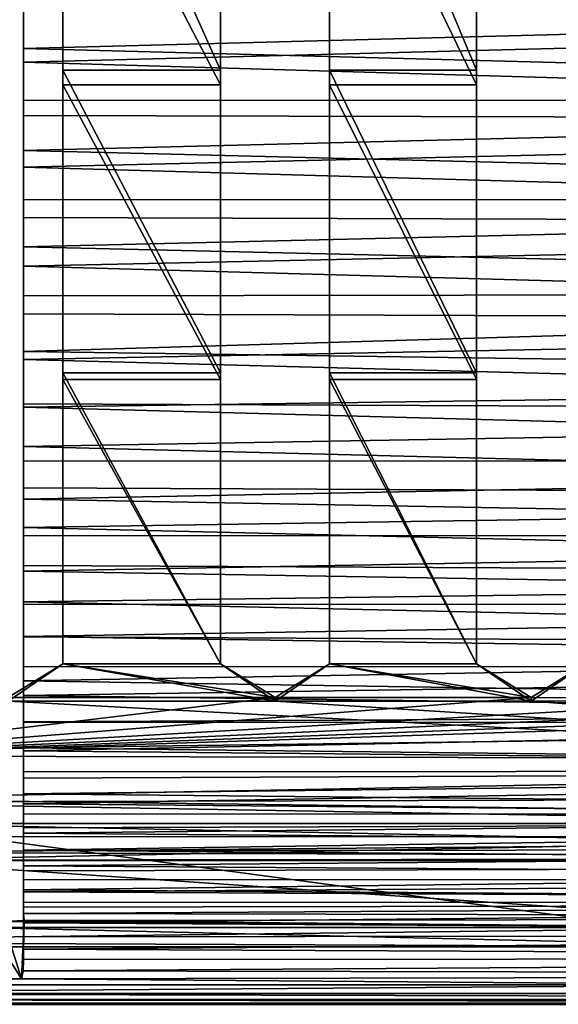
# Model space of a CAD drawing. Header units: inches. Extents: x -2.01 to 2.01, y -2.36 to 2.36.
# Tile 3 of 10: x -1.06 to -0.32, y -2.36 to -1.01. Entities that reach past the tile are written whole.
import ezdxf

# ---------------------------------------------------------------- set-up
doc = ezdxf.new("R2010")
doc.units = ezdxf.units.IN
doc.layers.get('0').update_dxf_attribs({"true_color": 0xc2ced6})

msp = doc.modelspace()

# ---------------------------------------------------------------- linework, layer by layer
for points in [[(-0.7854, -1.0827), (-1.0018, -1.0827), (-1.0018, -0.601), (-0.7854, -1.0827)], [(-1.0018, -0.601), (-0.7854, -0.601), (-0.7854, -1.0827), (-1.0018, -0.601)], [(-1.0018, -0.6861), (-1.0018, -0.601), (-1.0018, -1.1028), (-1.0018, -0.6861)], [(-1.0018, -1.0827), (-1.0018, -1.1028), (-1.0018, -0.601), (-1.0018, -1.0827)], [(-0.7854, -0.601), (-0.7854, -1.1028), (-0.7854, -1.0827), (-0.7854, -0.601)], [(-0.7854, -1.1028), (-0.7854, -0.601), (-0.7854, -0.6861), (-0.7854, -1.1028)], [(-0.4347, -1.0827), (-0.6361, -1.0827), (-0.6361, -0.601), (-0.4347, -1.0827)], [(-0.6361, -0.601), (-0.4347, -0.601), (-0.4347, -1.0827), (-0.6361, -0.601)], [(-0.6361, -0.6861), (-0.6361, -0.601), (-0.6361, -1.1028), (-0.6361, -0.6861)], [(-0.6361, -1.0827), (-0.6361, -1.1028), (-0.6361, -0.601), (-0.6361, -1.0827)], [(-0.4347, -0.601), (-0.4347, -1.1028), (-0.4347, -1.0827), (-0.4347, -0.601)], [(-0.4347, -1.1028), (-0.4347, -0.601), (-0.4347, -0.6861), (-0.4347, -1.1028)], [(-0.7854, -1.1028), (-0.7854, -0.6861), (-1.0018, -0.6861), (-0.7854, -1.1028)], [(-1.0018, -0.6861), (-1.0018, -1.1028), (-0.7854, -1.1028), (-1.0018, -0.6861)], [(-0.4347, -1.1028), (-0.4347, -0.6861), (-0.6361, -0.6861), (-0.4347, -1.1028)], [(-0.6361, -0.6861), (-0.6361, -1.1028), (-0.4347, -1.1028), (-0.6361, -0.6861)], [(-1.0554, -1.1448), (-1.0554, -0.887), (-1.0554, -1.0718), (-1.0554, -1.1448)], [(-1.0554, -1.2726), (-1.0554, -0.887), (-1.0554, -1.1448), (-1.0554, -1.2726)], [(-1.0554, -0.997), (-1.0554, -1.0718), (-1.0554, -0.887), (-1.0554, -0.997)], [(-1.0554, -1.053), (-1.0554, -0.9801), (-1.0554, -0.887), (-1.0554, -1.053)], [(-1.0554, -1.053), (-1.0554, -0.887), (-1.0554, -1.2726), (-1.0554, -1.053)], [(1.6727, -0.9813), (-1.0554, -0.9801), (-1.0554, -1.053), (1.6727, -0.9813)], [(-1.0554, -1.053), (1.669, -1.1248), (1.6727, -0.9813), (-1.0554, -1.053)], [(-1.0554, -1.0718), (-1.0554, -0.997), (1.6738, -1.0018), (-1.0554, -1.0718)], [(1.6738, -1.0018), (1.67, -1.1519), (-1.0554, -1.0718), (1.6738, -1.0018)], [(-1.0554, -1.124), (-1.0554, -1.053), (-1.0554, -1.2726), (-1.0554, -1.124)], [(-1.0554, -1.124), (1.669, -1.1248), (-1.0554, -1.053), (-1.0554, -1.124)], [(1.67, -1.1519), (-1.0554, -1.1448), (-1.0554, -1.0718), (1.67, -1.1519)], [(-1.0018, -1.0827), (-0.7854, -1.0827), (-0.7854, -1.4974), (-1.0018, -1.0827)], [(-0.7854, -1.4974), (-1.0018, -1.4974), (-1.0018, -1.0827), (-0.7854, -1.4974)], [(-1.0018, -1.0827), (-1.0018, -1.4974), (-1.0018, -1.5065), (-1.0018, -1.0827)], [(-1.0018, -1.5065), (-1.0018, -1.1028), (-1.0018, -1.0827), (-1.0018, -1.5065)], [(-0.7854, -1.0827), (-0.7854, -1.5065), (-0.7854, -1.4974), (-0.7854, -1.0827)], [(-0.7854, -1.5065), (-0.7854, -1.0827), (-0.7854, -1.1028), (-0.7854, -1.5065)], [(-0.6361, -1.0827), (-0.4347, -1.0827), (-0.4347, -1.4974), (-0.6361, -1.0827)], [(-0.4347, -1.4974), (-0.6361, -1.4974), (-0.6361, -1.0827), (-0.4347, -1.4974)], [(-0.6361, -1.0827), (-0.6361, -1.4974), (-0.6361, -1.5065), (-0.6361, -1.0827)], [(-0.6361, -1.5065), (-0.6361, -1.1028), (-0.6361, -1.0827), (-0.6361, -1.5065)], [(-0.4347, -1.0827), (-0.4347, -1.5065), (-0.4347, -1.4974), (-0.4347, -1.0827)], [(-0.4347, -1.5065), (-0.4347, -1.0827), (-0.4347, -1.1028), (-0.4347, -1.5065)], [(-1.0018, -1.1028), (-1.0018, -1.5065), (-0.7854, -1.5065), (-1.0018, -1.1028)], [(-0.7854, -1.5065), (-0.7854, -1.1028), (-1.0018, -1.1028), (-0.7854, -1.5065)], [(-0.6361, -1.1028), (-0.6361, -1.5065), (-0.4347, -1.5065), (-0.6361, -1.1028)], [(-0.4347, -1.5065), (-0.4347, -1.1028), (-0.6361, -1.1028), (-0.4347, -1.5065)], [(-1.0554, -1.2726), (-1.0554, -1.193), (-1.0554, -1.124), (-1.0554, -1.2726)], [(1.669, -1.1248), (-1.0554, -1.124), (-1.0554, -1.193), (1.669, -1.1248)], [(-1.0554, -1.193), (1.6656, -1.2603), (1.669, -1.1248), (-1.0554, -1.193)], [(-1.0554, -1.2158), (-1.0554, -1.1448), (1.67, -1.1519), (-1.0554, -1.2158)], [(-1.0554, -1.2726), (-1.0554, -1.1448), (-1.0554, -1.2158), (-1.0554, -1.2726)], [(1.67, -1.1519), (1.6664, -1.2936), (-1.0554, -1.2158), (1.67, -1.1519)], [(-1.0554, -1.26), (-1.0554, -1.193), (-1.0554, -1.2726), (-1.0554, -1.26)], [(-1.0554, -1.193), (-1.0554, -1.26), (1.6656, -1.2603), (-1.0554, -1.193)], [(-1.0554, -1.2849), (-1.0554, -1.2158), (1.6664, -1.2936), (-1.0554, -1.2849)], [(-1.0554, -1.2158), (-1.0554, -1.2849), (-1.0554, -1.2726), (-1.0554, -1.2158)], [(-1.0554, -1.3249), (-1.0554, -1.26), (-1.0554, -1.2726), (-1.0554, -1.3249)], [(1.6656, -1.2603), (-1.0554, -1.26), (-1.0554, -1.3249), (1.6656, -1.2603)], [(-1.0554, -1.3249), (1.6623, -1.3877), (1.6656, -1.2603), (-1.0554, -1.3249)], [(-1.0554, -1.2726), (-1.0554, -1.2849), (-1.0554, -1.3516), (-1.0554, -1.2726)], [(-1.0554, -1.2726), (-1.0554, -1.3516), (-1.0554, -1.4166), (-1.0554, -1.2726)], [(-1.0554, -1.4166), (-1.0554, -1.4793), (-1.0554, -1.2726), (-1.0554, -1.4166)], [(-1.0554, -1.4793), (-1.0554, -1.6001), (-1.0554, -1.2726), (-1.0554, -1.4793)], [(-1.0554, -1.3921), (-1.0554, -1.3249), (-1.0554, -1.2726), (-1.0554, -1.3921)], [(-1.0554, -1.2726), (-1.0554, -1.6001), (-1.0554, -1.3921), (-1.0554, -1.2726)], [(-1.0554, -1.3516), (-1.0554, -1.2849), (1.6664, -1.2936), (-1.0554, -1.3516)], [(1.6664, -1.2936), (1.663, -1.4268), (-1.0554, -1.3516), (1.6664, -1.2936)], [(-1.0554, -1.3921), (1.6623, -1.3877), (-1.0554, -1.3249), (-1.0554, -1.3921)], [(1.663, -1.4268), (-1.0554, -1.4166), (-1.0554, -1.3516), (1.663, -1.4268)], [(-1.0554, -1.4685), (1.6593, -1.5068), (1.6623, -1.3877), (-1.0554, -1.4685)], [(1.6623, -1.3877), (-1.0554, -1.3921), (-1.0554, -1.4685), (1.6623, -1.3877)], [(-1.0554, -1.6001), (-1.0554, -1.4685), (-1.0554, -1.3921), (-1.0554, -1.6001)], [(-1.0554, -1.4793), (-1.0554, -1.4166), (1.663, -1.4268), (-1.0554, -1.4793)], [(1.663, -1.4268), (1.6599, -1.5515), (-1.0554, -1.4793), (1.663, -1.4268)], [(-1.0554, -1.5446), (-1.0554, -1.4685), (-1.0554, -1.6001), (-1.0554, -1.5446)], [(1.6593, -1.5068), (-1.0554, -1.4685), (-1.0554, -1.5446), (1.6593, -1.5068)], [(-1.0554, -1.5401), (-1.0554, -1.4793), (1.6599, -1.5515), (-1.0554, -1.5401)], [(-1.0554, -1.5401), (-1.0554, -1.6001), (-1.0554, -1.4793), (-1.0554, -1.5401)], [(1.6564, -1.6177), (1.6593, -1.5068), (-1.0554, -1.5446), (1.6564, -1.6177)], [(-0.7854, -1.8961), (-1.0018, -1.8961), (-1.0018, -1.4974), (-0.7854, -1.8961)], [(-1.0018, -1.4974), (-0.7854, -1.4974), (-0.7854, -1.8961), (-1.0018, -1.4974)], [(-1.0018, -1.8961), (-1.0018, -1.5065), (-1.0018, -1.4974), (-1.0018, -1.8961)], [(-1.0018, -1.4974), (-1.0018, -1.8961), (-1.0018, -1.8961), (-1.0018, -1.4974)], [(-1.0018, -1.5065), (-1.0018, -1.8961), (-0.7854, -1.8961), (-1.0018, -1.5065)], [(-0.7854, -1.8961), (-0.7854, -1.5065), (-1.0018, -1.5065), (-0.7854, -1.8961)], [(-0.7854, -1.4974), (-0.7854, -1.8961), (-0.7854, -1.8961), (-0.7854, -1.4974)], [(-0.7854, -1.8961), (-0.7854, -1.4974), (-0.7854, -1.5065), (-0.7854, -1.8961)], [(-0.4347, -1.8961), (-0.6361, -1.8961), (-0.6361, -1.4974), (-0.4347, -1.8961)], [(-0.6361, -1.4974), (-0.4347, -1.4974), (-0.4347, -1.8961), (-0.6361, -1.4974)], [(-0.6361, -1.8961), (-0.6361, -1.5065), (-0.6361, -1.4974), (-0.6361, -1.8961)], [(-0.6361, -1.4974), (-0.6361, -1.8961), (-0.6361, -1.8961), (-0.6361, -1.4974)], [(-0.4347, -1.8961), (-0.4347, -1.5065), (-0.6361, -1.5065), (-0.4347, -1.8961)], [(-0.6361, -1.5065), (-0.6361, -1.8961), (-0.4347, -1.8961), (-0.6361, -1.5065)], [(-0.4347, -1.5065), (-0.4347, -1.8961), (-0.4347, -1.4974), (-0.4347, -1.5065)], [(-0.4347, -1.8961), (-0.4347, -1.4974), (-0.4347, -1.8961), (-0.4347, -1.8961)], [(1.6599, -1.5515), (-1.0554, -1.5985), (-1.0554, -1.5401), (1.6599, -1.5515)], [(-1.0554, -1.5985), (-1.0554, -1.6001), (-1.0554, -1.5401), (-1.0554, -1.5985)], [(-1.0554, -1.5446), (-1.0554, -1.6001), (-1.0554, -1.6185), (-1.0554, -1.5446)], [(-1.0554, -1.5446), (-1.0554, -1.6185), (1.6564, -1.6177), (-1.0554, -1.5446)], [(-1.0554, -1.5985), (1.6599, -1.5515), (1.6569, -1.6674), (-1.0554, -1.5985)], [(1.6569, -1.6674), (-1.0554, -1.655), (-1.0554, -1.5985), (1.6569, -1.6674)], [(-1.0554, -1.655), (-1.0554, -1.6001), (-1.0554, -1.5985), (-1.0554, -1.655)], [(-1.0554, -1.7615), (-1.0554, -1.6001), (-1.0554, -1.7092), (-1.0554, -1.7615)], [(-1.0554, -1.7092), (-1.0554, -1.6001), (-1.0554, -1.655), (-1.0554, -1.7092)], [(-1.0554, -1.8671), (-1.0554, -1.6001), (-1.0554, -1.7615), (-1.0554, -1.8671)], [(-1.0554, -1.721), (-1.0554, -1.6707), (-1.0554, -1.6001), (-1.0554, -1.721)], [(-1.0554, -1.8671), (-1.0554, -1.721), (-1.0554, -1.6001), (-1.0554, -1.8671)], [(-1.0554, -1.6707), (-1.0554, -1.6185), (-1.0554, -1.6001), (-1.0554, -1.6707)], [(-1.0554, -1.6707), (1.6538, -1.72), (1.6564, -1.6177), (-1.0554, -1.6707)], [(1.6564, -1.6177), (-1.0554, -1.6185), (-1.0554, -1.6707), (1.6564, -1.6177)], [(1.6569, -1.6674), (-1.0554, -1.7092), (-1.0554, -1.655), (1.6569, -1.6674)], [(-1.0554, -1.7092), (1.6569, -1.6674), (1.6542, -1.7745), (-1.0554, -1.7092)], [(1.6538, -1.72), (-1.0554, -1.6707), (-1.0554, -1.721), (1.6538, -1.72)], [(1.6542, -1.7745), (-1.0554, -1.7615), (-1.0554, -1.7092), (1.6542, -1.7745)], [(1.6538, -1.72), (-1.0554, -1.721), (-1.0554, -1.769), (1.6538, -1.72)], [(-1.0554, -1.769), (1.6514, -1.8138), (1.6538, -1.72), (-1.0554, -1.769)], [(-1.0554, -1.8671), (-1.0554, -1.769), (-1.0554, -1.721), (-1.0554, -1.8671)], [(1.6542, -1.7745), (-1.0554, -1.8112), (-1.0554, -1.7615), (1.6542, -1.7745)], [(-1.0554, -1.8112), (-1.0554, -1.8671), (-1.0554, -1.7615), (-1.0554, -1.8112)], [(-1.0554, -1.8671), (-1.0554, -1.815), (-1.0554, -1.769), (-1.0554, -1.8671)], [(-1.0554, -1.815), (1.6514, -1.8138), (-1.0554, -1.769), (-1.0554, -1.815)], [(-1.0554, -1.8112), (1.6542, -1.7745), (1.6517, -1.8725), (-1.0554, -1.8112)], [(1.6517, -1.8725), (-1.0554, -1.8591), (-1.0554, -1.8112), (1.6517, -1.8725)], [(-1.0554, -1.8591), (-1.0554, -1.8671), (-1.0554, -1.8112), (-1.0554, -1.8591)], [(-1.0554, -1.8585), (1.6492, -1.8988), (1.6514, -1.8138), (-1.0554, -1.8585)], [(1.6514, -1.8138), (-1.0554, -1.815), (-1.0554, -1.8585), (1.6514, -1.8138)], [(-1.0554, -1.8671), (-1.0554, -1.8585), (-1.0554, -1.815), (-1.0554, -1.8671)], [(-1.0554, -1.9002), (-1.0554, -1.8585), (-1.0554, -1.8671), (-1.0554, -1.9002)], [(-1.0554, -1.8585), (-1.0554, -1.9002), (1.6492, -1.8988), (-1.0554, -1.8585)], [(-1.0554, -1.9195), (-1.0554, -1.8591), (1.6517, -1.8725), (-1.0554, -1.9195)], [(-1.0554, -1.9195), (-1.0554, -1.8671), (-1.0554, -1.8591), (-1.0554, -1.9195)], [(-1.0554, -1.9756), (-1.0554, -1.8671), (-1.0554, -1.9195), (-1.0554, -1.9756)], [(-1.0554, -2.0715), (-1.0554, -1.8671), (-1.0554, -2.0152), (-1.0554, -2.0715)], [(-1.0554, -1.9393), (-1.0554, -1.9002), (-1.0554, -1.8671), (-1.0554, -1.9393)], [(-1.0554, -1.8671), (-1.0554, -2.0715), (-1.0554, -1.9393), (-1.0554, -1.8671)], [(-1.0554, -1.8671), (-1.0554, -1.9756), (-1.0554, -2.0152), (-1.0554, -1.8671)], [(1.6517, -1.8725), (1.6494, -1.9615), (-1.0554, -1.9195), (1.6517, -1.8725)], [(-1.0018, -1.8961), (-0.7108, -1.9423), (-1.0764, -1.9423), (-1.0018, -1.8961)], [(-1.0764, -1.9473), (-0.7108, -1.9473), (-1.0018, -1.8961), (-1.0764, -1.9473)], [(-1.0764, -1.9473), (-1.0018, -1.8961), (-1.0018, -1.8961), (-1.0764, -1.9473)], [(-1.0018, -1.8961), (-1.0764, -1.9423), (-1.0764, -1.9473), (-1.0018, -1.8961)], [(1.6492, -1.8988), (-1.0554, -1.9002), (-1.0554, -1.9393), (1.6492, -1.8988)], [(-1.0554, -1.9393), (1.6473, -1.975), (1.6492, -1.8988), (-1.0554, -1.9393)], [(-0.7854, -1.8961), (-0.7108, -1.9423), (-1.0018, -1.8961), (-0.7854, -1.8961)], [(-1.0018, -1.8961), (-0.7108, -1.9473), (-0.7854, -1.8961), (-1.0018, -1.8961)], [(-0.7108, -1.9473), (-0.7108, -1.9423), (-0.7854, -1.8961), (-0.7108, -1.9473)], [(-0.7854, -1.8961), (-0.7854, -1.8961), (-0.7108, -1.9473), (-0.7854, -1.8961)], [(-0.6361, -1.8961), (-0.36, -1.9423), (-0.7108, -1.9423), (-0.6361, -1.8961)], [(-0.6361, -1.8961), (-0.7108, -1.9473), (-0.36, -1.9473), (-0.6361, -1.8961)], [(-0.6361, -1.8961), (-0.7108, -1.9423), (-0.7108, -1.9473), (-0.6361, -1.8961)], [(-0.7108, -1.9473), (-0.6361, -1.8961), (-0.6361, -1.8961), (-0.7108, -1.9473)], [(-0.6361, -1.8961), (-0.4347, -1.8961), (-0.36, -1.9423), (-0.6361, -1.8961)], [(-0.4347, -1.8961), (-0.6361, -1.8961), (-0.36, -1.9473), (-0.4347, -1.8961)], [(-0.36, -1.9473), (-0.36, -1.9423), (-0.4347, -1.8961), (-0.36, -1.9473)], [(-0.4347, -1.8961), (-0.4347, -1.8961), (-0.36, -1.9473), (-0.4347, -1.8961)], [(-0.36, -1.9423), (-0.2854, -1.8961), (-0.0047, -1.9436), (-0.36, -1.9423)], [(-0.36, -1.9473), (0.0027, -1.9459), (-0.2854, -1.8961), (-0.36, -1.9473)], [(-0.36, -1.9473), (-0.2854, -1.8961), (-0.2854, -1.8961), (-0.36, -1.9473)], [(-0.2854, -1.8961), (-0.36, -1.9423), (-0.36, -1.9473), (-0.2854, -1.8961)], [(1.6494, -1.9615), (-1.0554, -1.9756), (-1.0554, -1.9195), (1.6494, -1.9615)], [(-1.3795, -2.0224), (1.077, -1.9423), (1.3778, -2.0289), (-1.3795, -2.0224)], [(0.7113, -1.9423), (1.077, -1.9423), (-1.3795, -2.0224), (0.7113, -1.9423)], [(0.3606, -1.9423), (0.7113, -1.9423), (-1.3795, -2.0224), (0.3606, -1.9423)], [(-1.3795, -2.0224), (-0.0047, -1.9436), (0.3606, -1.9423), (-1.3795, -2.0224)], [(-1.3795, -2.0224), (-0.36, -1.9423), (-0.0047, -1.9436), (-1.3795, -2.0224)], [(-1.3795, -2.0224), (-0.7108, -1.9423), (-0.36, -1.9423), (-1.3795, -2.0224)], [(-1.3795, -2.0224), (-1.0764, -1.9423), (-0.7108, -1.9423), (-1.3795, -2.0224)], [(-1.0554, -2.0715), (-1.0554, -1.9765), (-1.0554, -1.9393), (-1.0554, -2.0715)], [(1.6473, -1.975), (-1.0554, -1.9393), (-1.0554, -1.9765), (1.6473, -1.975)], [(-1.0764, -1.9473), (-1.3739, -2.0856), (1.3759, -2.0782), (-1.0764, -1.9473)], [(-0.7108, -1.9473), (-1.0764, -1.9473), (1.3759, -2.0782), (-0.7108, -1.9473)], [(-0.7108, -1.9473), (1.3759, -2.0782), (-0.36, -1.9473), (-0.7108, -1.9473)], [(1.3759, -2.0782), (0.0027, -1.9459), (-0.36, -1.9473), (1.3759, -2.0782)], [(1.6494, -1.9615), (1.6474, -2.0412), (-1.0554, -2.0152), (1.6494, -1.9615)], [(-1.0554, -2.0152), (-1.0554, -1.9756), (1.6494, -1.9615), (-1.0554, -2.0152)], [(-1.0554, -2.0112), (1.6455, -2.0424), (1.6473, -1.975), (-1.0554, -2.0112)], [(1.6473, -1.975), (-1.0554, -1.9765), (-1.0554, -2.0112), (1.6473, -1.975)], [(-1.0554, -2.0112), (-1.0554, -1.9765), (-1.0554, -2.0715), (-1.0554, -2.0112)], [(-1.336, -2.0809), (-1.3795, -2.0224), (1.3778, -2.0289), (-1.336, -2.0809)], [(-1.0554, -2.0715), (-1.0554, -2.0439), (-1.0554, -2.0112), (-1.0554, -2.0715)], [(-1.0554, -2.0439), (1.6455, -2.0424), (-1.0554, -2.0112), (-1.0554, -2.0439)], [(-1.0554, -2.0527), (-1.0554, -2.0152), (1.6474, -2.0412), (-1.0554, -2.0527)], [(-1.0554, -2.0527), (-1.0554, -2.0715), (-1.0554, -2.0152), (-1.0554, -2.0527)], [(1.2881, -2.1145), (-1.336, -2.0809), (1.3778, -2.0289), (1.2881, -2.1145)], [(1.6474, -2.0412), (1.6456, -2.1117), (-1.0554, -2.0877), (1.6474, -2.0412)], [(-1.0554, -2.0877), (-1.0554, -2.0527), (1.6474, -2.0412), (-1.0554, -2.0877)], [(-1.0554, -2.0741), (1.644, -2.1008), (1.6455, -2.0424), (-1.0554, -2.0741)], [(1.6455, -2.0424), (-1.0554, -2.0439), (-1.0554, -2.0741), (1.6455, -2.0424)], [(-1.0554, -2.0715), (-1.0554, -2.0741), (-1.0554, -2.0439), (-1.0554, -2.0715)], [(-1.0554, -2.0877), (-1.0554, -2.0715), (-1.0554, -2.0527), (-1.0554, -2.0877)], [(-1.0554, -2.1207), (-1.0554, -2.0715), (-1.0554, -2.0877), (-1.0554, -2.1207)], [(-1.0554, -2.1512), (-1.0554, -2.0715), (-1.0554, -2.1207), (-1.0554, -2.1512)], [(-1.0554, -2.1023), (-1.0554, -2.0741), (-1.0554, -2.0715), (-1.0554, -2.1023)], [(-1.0554, -2.1797), (-1.0554, -2.0715), (-1.0554, -2.1512), (-1.0554, -2.1797)], [(-1.0554, -2.2118), (-1.0554, -2.0715), (-1.0554, -2.1797), (-1.0554, -2.2118)], [(-1.0554, -2.0715), (-1.0554, -2.2118), (-1.0554, -2.1023), (-1.0554, -2.0715)], [(1.644, -2.1008), (-1.0554, -2.0741), (-1.0554, -2.1023), (1.644, -2.1008)], [(1.334, -2.1323), (1.3759, -2.0782), (-1.3739, -2.0856), (1.334, -2.1323)], [(-1.3739, -2.0856), (-1.3313, -2.1332), (1.334, -2.1323), (-1.3739, -2.0856)], [(-1.2742, -2.1149), (-1.336, -2.0809), (1.2881, -2.1145), (-1.2742, -2.1149)], [(-1.0554, -2.1207), (-1.0554, -2.0877), (1.6456, -2.1117), (-1.0554, -2.1207)], [(-1.0554, -2.128), (1.6427, -2.1502), (1.644, -2.1008), (-1.0554, -2.128)], [(1.644, -2.1008), (-1.0554, -2.1023), (-1.0554, -2.128), (1.644, -2.1008)], [(-1.0554, -2.128), (-1.0554, -2.1023), (-1.0554, -2.2118), (-1.0554, -2.128)], [(-0.0003, -2.2838), (-1.7539, -2.2421), (-1.2606, -2.115), (-0.0003, -2.2838)], [(1.2881, -2.1145), (-1.2647, -2.165), (-1.2742, -2.1149), (1.2881, -2.1145)], [(1.2881, -2.1145), (1.2794, -2.1617), (-1.2647, -2.165), (1.2881, -2.1145)], [(-1.2579, -2.1657), (1.2422, -2.1657), (-1.2606, -2.115), (-1.2579, -2.1657)], [(1.2422, -2.1657), (1.2596, -2.115), (-1.2606, -2.115), (1.2422, -2.1657)], [(1.2596, -2.115), (-0.0003, -2.2838), (-1.2606, -2.115), (1.2596, -2.115)], [(1.6456, -2.1117), (1.6441, -2.1728), (-1.0554, -2.1512), (1.6456, -2.1117)], [(-1.0554, -2.1512), (-1.0554, -2.1207), (1.6456, -2.1117), (-1.0554, -2.1512)], [(-1.0554, -2.128), (-1.0554, -2.2118), (-1.0554, -2.1517), (-1.0554, -2.128)], [(-1.0554, -2.128), (-1.0554, -2.1517), (1.6427, -2.1502), (-1.0554, -2.128)], [(-1.298, -2.1548), (1.334, -2.1323), (-1.3313, -2.1332), (-1.298, -2.1548)], [(1.334, -2.1323), (-1.298, -2.1548), (1.2794, -2.1617), (1.334, -2.1323)], [(1.2794, -2.1617), (-1.298, -2.1548), (-1.2647, -2.165), (1.2794, -2.1617)], [(-1.0554, -2.1728), (1.6417, -2.1906), (1.6427, -2.1502), (-1.0554, -2.1728)], [(1.6427, -2.1502), (-1.0554, -2.1517), (-1.0554, -2.1728), (1.6427, -2.1502)], [(-1.0554, -2.1797), (-1.0554, -2.1512), (1.6441, -2.1728), (-1.0554, -2.1797)], [(-1.0554, -2.1728), (-1.0554, -2.1517), (-1.0554, -2.2118), (-1.0554, -2.1728)], [(-1.2579, -2.1657), (-1.6392, -2.3626), (1.6389, -2.3626), (-1.2579, -2.1657)], [(1.2422, -2.1657), (-1.2579, -2.1657), (1.6389, -2.3626), (1.2422, -2.1657)], [(1.6441, -2.1728), (1.6428, -2.2245), (-1.0554, -2.2056), (1.6441, -2.1728)], [(-1.0554, -2.2056), (-1.0554, -2.1797), (1.6441, -2.1728), (-1.0554, -2.2056)], [(-1.0554, -2.1728), (-1.0554, -2.2118), (-1.0554, -2.1919), (-1.0554, -2.1728)], [(-1.0554, -2.1728), (-1.0554, -2.1919), (1.6417, -2.1906), (-1.0554, -2.1728)], [(-1.0554, -2.2056), (-1.0554, -2.2118), (-1.0554, -2.1797), (-1.0554, -2.2056)], [(-1.0554, -2.2085), (1.6408, -2.222), (1.6417, -2.1906), (-1.0554, -2.2085)], [(1.6417, -2.1906), (-1.0554, -2.1919), (-1.0554, -2.2085), (1.6417, -2.1906)], [(-1.0554, -2.2085), (-1.0554, -2.1919), (-1.0554, -2.2118), (-1.0554, -2.2085)], [(-1.0554, -2.2295), (-1.0554, -2.2056), (1.6428, -2.2245), (-1.0554, -2.2295)], [(-1.0554, -2.2118), (-1.0554, -2.2056), (-1.0554, -2.2295), (-1.0554, -2.2118)], [(-1.0554, -2.2118), (-1.0554, -2.223), (-1.0554, -2.2085), (-1.0554, -2.2118)], [(1.6408, -2.222), (-1.0554, -2.2085), (-1.0554, -2.223), (1.6408, -2.222)], [(-1.0554, -2.2118), (-1.0554, -2.2295), (-1.0554, -2.2508), (-1.0554, -2.2118)], [(-1.0554, -2.2118), (-1.0554, -2.2701), (-1.0554, -2.2868), (-1.0554, -2.2118)], [(-1.0554, -2.2869), (-1.0554, -2.2118), (-1.0554, -2.3014), (-1.0554, -2.2869)], [(-1.0554, -2.2118), (-1.0554, -2.2508), (-1.0554, -2.2701), (-1.0554, -2.2118)], [(-1.0554, -2.2118), (-1.0554, -2.2869), (-1.0554, -2.223), (-1.0554, -2.2118)], [(-1.0554, -2.2118), (-1.0554, -2.2868), (-1.0554, -2.3014), (-1.0554, -2.2118)], [(-1.0555, -2.2382), (1.6403, -2.2442), (1.6408, -2.222), (-1.0555, -2.2382)], [(1.6408, -2.222), (-1.0554, -2.223), (-1.0555, -2.2382), (1.6408, -2.222)], [(-1.0554, -2.223), (-1.0554, -2.2869), (-1.0555, -2.2382), (-1.0554, -2.223)], [(1.6428, -2.2245), (1.6417, -2.2667), (-1.0554, -2.2508), (1.6428, -2.2245)], [(-1.0554, -2.2508), (-1.0554, -2.2295), (1.6428, -2.2245), (-1.0554, -2.2508)], [(-1.0555, -2.2382), (-1.0554, -2.2869), (-1.0546, -2.2477), (-1.0555, -2.2382)], [(1.6403, -2.2442), (-1.0555, -2.2382), (-1.0546, -2.2477), (1.6403, -2.2442)], [(-1.7539, -2.2421), (-0.0003, -2.2838), (-1.6626, -2.2837), (-1.7539, -2.2421)], [(-0.0003, -2.2572), (-1.083, -2.2491), (-1.6405, -2.2572), (-0.0003, -2.2572)], [(-1.083, -2.2491), (-1.0546, -2.2477), (-1.0581, -2.3276), (-1.083, -2.2491)], [(-1.083, -2.2491), (-0.0003, -2.2572), (-1.0546, -2.2477), (-1.083, -2.2491)], [(-1.0581, -2.3276), (-1.083, -2.2884), (-1.083, -2.2491), (-1.0581, -2.3276)], [(-1.0581, -2.3276), (-1.0546, -2.2477), (-1.0554, -2.2869), (-1.0581, -2.3276)], [(1.6417, -2.2667), (-1.0554, -2.2701), (-1.0554, -2.2508), (1.6417, -2.2667)], [(1.6403, -2.2442), (-1.0546, -2.2477), (-0.0003, -2.2572), (1.6403, -2.2442)], [(-0.0003, -2.2572), (-1.6405, -2.2572), (-1.64, -2.2769), (-0.0003, -2.2572)], [(-0.0003, -2.2838), (-0.0003, -2.2572), (-1.64, -2.2769), (-0.0003, -2.2838)], [(-1.64, -2.2769), (-1.6626, -2.2837), (-0.0003, -2.2838), (-1.64, -2.2769)], [(1.6417, -2.2667), (1.6409, -2.2994), (-1.0554, -2.2868), (1.6417, -2.2667)], [(-1.0554, -2.2868), (-1.0554, -2.2701), (1.6417, -2.2667), (-1.0554, -2.2868)], [(-1.0581, -2.3276), (-1.2208, -2.3277), (-1.083, -2.2884), (-1.0581, -2.3276)], [(-1.0581, -2.3276), (-1.0554, -2.2869), (-1.0558, -2.3166), (-1.0581, -2.3276)], [(-1.0554, -2.2869), (-1.0554, -2.3014), (-1.0558, -2.3166), (-1.0554, -2.2869)], [(1.6409, -2.2994), (-1.0554, -2.3014), (-1.0554, -2.2868), (1.6409, -2.2994)], [(1.6409, -2.2994), (1.6403, -2.3224), (-1.0558, -2.3166), (1.6409, -2.2994)], [(-1.0558, -2.3166), (-1.0554, -2.3014), (1.6409, -2.2994), (-1.0558, -2.3166)], [(-1.0581, -2.3276), (-1.0558, -2.3166), (1.6403, -2.3224), (-1.0581, -2.3276)], [(-1.0581, -2.3276), (-1.6405, -2.3359), (-1.2208, -2.3277), (-1.0581, -2.3276)], [(-0.0003, -2.3359), (-1.6405, -2.3359), (-1.0581, -2.3276), (-0.0003, -2.3359)], [(-0.0003, -2.3359), (-1.0581, -2.3276), (1.6403, -2.3224), (-0.0003, -2.3359)], [(-0.0003, -2.3359), (-1.6402, -2.3476), (-1.6405, -2.3359), (-0.0003, -2.3359)], [(-1.6402, -2.3476), (-0.0003, -2.3359), (1.6396, -2.3476), (-1.6402, -2.3476)], [(-1.6402, -2.3476), (1.6396, -2.3476), (1.6394, -2.3559), (-1.6402, -2.3476)], [(1.6394, -2.3559), (-1.64, -2.3559), (-1.6402, -2.3476), (1.6394, -2.3559)], [(1.6393, -2.3609), (-1.6398, -2.3609), (-1.64, -2.3559), (1.6393, -2.3609)], [(-1.64, -2.3559), (1.6394, -2.3559), (1.6393, -2.3609), (-1.64, -2.3559)], [(1.6389, -2.3626), (-1.6392, -2.3626), (-1.6398, -2.3609), (1.6389, -2.3626)], [(-1.6398, -2.3609), (1.6393, -2.3609), (1.6389, -2.3626), (-1.6398, -2.3609)]]:
    msp.add_lwpolyline(points)

doc.saveas('drawing.dxf')
